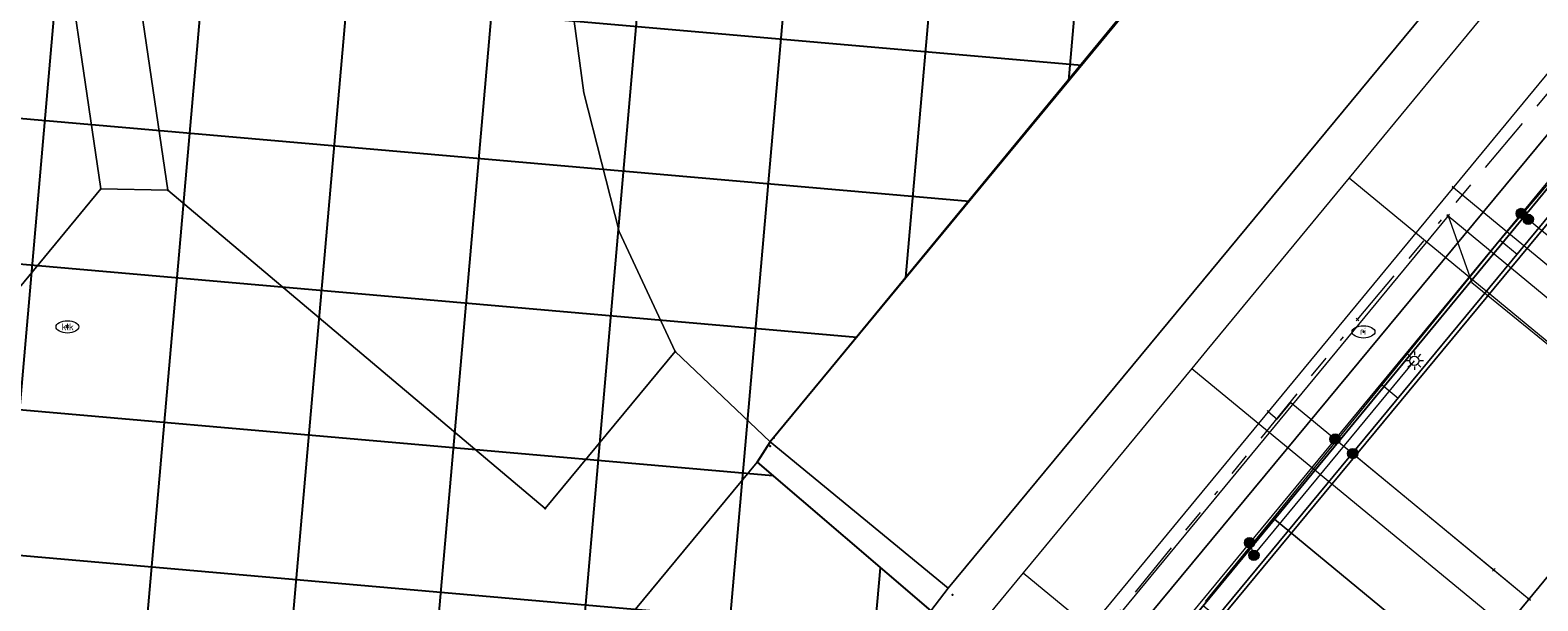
# Model space of a CAD drawing. Header units: metres. Extents: x 94073 to 94369, y 474661 to 474834.
# Tile 10 of 20: x 94130 to 94163, y 474719 to 474731. Entities that reach past the tile are written whole.
import ezdxf
from ezdxf.enums import TextEntityAlignment as Align
from ezdxf.lldxf.tags import DXFTag

# ---------------------------------------------------------------- set-up
doc = ezdxf.new("R2010")
doc.units = ezdxf.units.M
doc.linetypes.add('RI-OVERIG-SO', pattern=[17, 5, -2, 2, -2, 0, -2, 2, -2])
for name, color, linetype in [('A-Klic', 7, 'Continuous'), ('B-WE-AL-PLAATSBEPALINGSPUNT-G', 252, 'Continuous'), ('N-Begrenzing speelplek', 10, 'Continuous')]:
    doc.layers.add(name, color=color, linetype=linetype)
for name, color, linetype, lineweight in [('B-WE-GR-BEPLANTING_CULTUUR_HEESTERS-G', 96, 'Continuous', 18), ('B-WE-GR-GROENVOORZIENING-G', 96, 'Continuous', 18), ('B-WE-IE-MEUBILAIR-S', 252, 'Continuous', 18), ('B-WE-KG-GRENS_KADASTRAAL-G', 150, 'KG-KADASTRAAL-SO', 18), ('B-WE-KG-GRENS_PERCEEL-G', 150, 'KG-PERCEEL-SO', 18), ('B-WE-KG-KADASTRAAL_PAND-G', 3, 'Continuous', 18), ('B-WE-KL-DATA-G', 90, 'KL-DATA-N', 20), ('B-WE-KL-DATA_HULPSTUK-S', 90, 'Continuous', 20), ('B-WE-KL-DATA_KABELBED-G', 90, 'Continuous', 20), ('B-WE-KL-ET_LS-G', 190, 'KL-LS-N', 20), ('B-WE-KL-ET_LS_HULPSTUK-S', 190, 'Continuous', 20), ('B-WE-KL-GAS_LD-G', 50, 'KL-GAS-LD-N', 20), ('B-WE-KL-GAS_LD_HULPSTUK-S', 50, 'Continuous', 20), ('B-WE-KL-WATER-G', 170, 'KL-WATER-N', 20), ('B-WE-OG-TERREIN_ERF-G', 252, 'Continuous', 18), ('B-WE-RI-VRIJVERVAL-G', 210, 'RI-OVERIG-SO', 18), ('B-WE-RI-VRIJVERVAL_HULPSTUK-S', 210, 'Continuous', 25), ('B-WE-VH-OPENVERHARDING_BETONSTRAATSTEEN-G', 252, 'Continuous', 18), ('B-WE-VH-OPENVERHARDING_TEGEL-G', 252, 'Continuous', 18)]:
    doc.layers.add(name, color=color, linetype=linetype, lineweight=lineweight)
doc.styles.add('NLCS-ISO', font='txt')
doc.styles.get("Standard").update_dxf_attribs({"font": 'arial.ttf'})
tags = doc.linetypes.add('KG-KADASTRAAL-SO', pattern='A,5.5,-2,["K",Standard,S=1.8,R=0,X=0,Y=-0.9],-2,5.5,-2,[5,NLCS.SHX,S=0.75,R=0,X=0,Y=0],-2', length=19).pattern_tags.tags
tags[6] = DXFTag(74, 10)
tags = doc.linetypes.add('KG-PERCEEL-SO', pattern='A,5.5,-2,["P",Standard,S=1.8,R=0,X=-0.5,Y=-0.9],-2,5.5,-2,[5,NLCS.SHX,S=0.75,R=0,X=0,Y=0],-2', length=19).pattern_tags.tags
tags[6] = DXFTag(74, 10)
tags = doc.linetypes.add('KL-DATA-N', pattern='A,4,-1,[101,NLCS.shx,S=0.5,R=0,X=0,Y=0],-1,4,-1,["D",Standard,S=1,R=0,X=-0.25,Y=-0.5],-1.5', length=12.5).pattern_tags.tags
tags[18] = DXFTag(74, 10)
tags = doc.linetypes.add('KL-GAS-LD-N', pattern='A,4,-1,[69,NLCS.shx,S=0.5,R=0,X=0,Y=0],-1,4,-1,["L",Standard,S=1,R=0,X=0.25,Y=-0.5],-2', length=13).pattern_tags.tags
tags[18] = DXFTag(74, 10)
tags = doc.linetypes.add('KL-LS-N', pattern='A,4,-1,[103,NLCS.shx,S=0.75,R=0,X=0,Y=0],-1,4,-1,["L",Standard,S=1,R=0,X=0,Y=-0.5],-2', length=13).pattern_tags.tags
tags[18] = DXFTag(74, 10)
doc.linetypes.add('KL-WATER-N', pattern='A,7,-0.5,[168,NLCS.shx,S=0.75,R=0,X=0.75,Y=0],-2', length=9.5)

# ---------------------------------------------------------------- blocks, each defined once
blk = doc.blocks.new('SIE-MEUBILAIR_PUT_KOLK-SO')
blk.add_ellipse((0, 0), major_axis=(1.25, 0), ratio=0.54)
at = {"style": 'NLCS-ISO'}
blk.add_text('klk', height=0.75, dxfattribs=at).set_placement((0.03, 0), align=Align.MIDDLE_CENTER)
blk = doc.blocks.new('SIE-MEUBILAIR_PUT_RIOOLPUT-SO')
blk.add_ellipse((0, 0), major_axis=(1.25, 0), ratio=0.54)
at = {"style": 'NLCS-ISO'}
blk.add_text('ri', height=0.75, dxfattribs=at).set_placement((-0.04, 0.07), align=Align.MIDDLE_CENTER)
blk = doc.blocks.new('SKL-WTB_HULP_OVERIG-SO')
at = {"color": 0, "linetype": 'ByBlock', "lineweight": 18}
for points in [[(-0.14, 0.14), (0.14, -0.14)], [(0.14, 0.14), (-0.14, -0.14)]]:
    blk.add_lwpolyline(points, dxfattribs=at)
at = {"color": 0, "linetype": 'ByBlock', "lineweight": 18, "style": 'NLCS-ISO', "flags": 1}
for tag, p in [('TYPE', (1.5, 0)), ('LABEL', (1.5, -1.5)), ('OMSCHRIJVING', (1.5, -3))]:
    blk.add_attdef(tag, p, '', height=1, dxfattribs=at)
blk = doc.blocks.new('SIE-MEUBILAIR_PAAL_LICHTMAST-SO')
for points in [[(-0.62, 0), (-1, 0)], [(-0.71, 0.71), (-0.44, 0.44)], [(0, 1), (0, 0.62)], [(0.44, 0.44), (0.71, 0.71)], [(1, 0), (0.62, 0)], [(-0.71, -0.71), (-0.44, -0.44)], [(0, -0.62), (0, -1)], [(0.44, -0.44), (0.71, -0.71)]]:
    blk.add_lwpolyline(points)
blk.add_circle((0, 0), 0.5)
blk = doc.blocks.new('SKL-WTB_HULP_MOF-SO')
at = {"linetype": 'ByBlock', "lineweight": 18}
h = blk.add_hatch(color=0, dxfattribs=at)
h.dxf.hatch_style = 1
h.paths.add_polyline_path([(-0.5625, 0, 1), (0.5625, 0, 1)])
at = {"color": 0, "linetype": 'ByBlock', "lineweight": 18}
blk.add_circle((0, 0), 0.5625, dxfattribs=at)
at = {"color": 0, "linetype": 'ByBlock', "lineweight": 18, "style": 'NLCS-ISO', "flags": 1}
for tag, p in [('TYPE', (1.5, 0)), ('LABEL', (1.5, -1.5)), ('OMSCHRIJVING', (1.5, -3))]:
    blk.add_attdef(tag, p, '', height=1, dxfattribs=at)
blk = doc.blocks.new('SRI-HULP_OVERIG-SO')
at = {"color": 0, "linetype": 'ByBlock', "lineweight": 18}
for points in [[(-0.14, 0.14), (0.14, -0.14)], [(0.14, 0.14), (-0.14, -0.14)]]:
    blk.add_lwpolyline(points, dxfattribs=at)
at = {"color": 0, "linetype": 'ByBlock', "lineweight": 18, "style": 'NLCS-ISO', "flags": 1}
for tag, p in [('TYPE', (1.5, 0)), ('LABEL', (1.5, -1.5)), ('OMSCHRIJVING', (1.5, -3))]:
    blk.add_attdef(tag, p, '', height=1, dxfattribs=at)
blk = doc.blocks.new('A$C8e28291b')
at = {"layer": 'B-WE-KL-DATA-G', "ltscale": 0.25, "flags": 128}
for points in [[(94073.968, 474717.69), (94076.385, 474715.995), (94082.052, 474724.479), (94088.81, 474719.964), (94101.646, 474711.38), (94113.291, 474725.429), (94138.572, 474704.203), (94141.805, 474701.525), (94176.246, 474743.295)], [(94176.246, 474743.295), (94141.423, 474701.061), (94145.189, 474697.954), (94145.632, 474698.491), (94146.031, 474698.162)], [(94150.579, 474703.67), (94150.175, 474704.003), (94149.731, 474703.465), (94145.967, 474706.572), (94176.246, 474743.295)], [(94154.326, 474708.219), (94153.927, 474708.548), (94153.484, 474708.011), (94149.716, 474711.119), (94176.246, 474743.295)], [(94160.096, 474715.208), (94155.925, 474718.649), (94176.246, 474743.295)], [(94162.103, 474717.641), (94161.699, 474717.974), (94161.255, 474717.436), (94157.488, 474720.545), (94176.246, 474743.295)], [(94162.419, 474726.646), (94166.288, 474731.184)], [(94159.836, 474723.484), (94162.419, 474726.646)], [(94162.419, 474726.646), (94162.788, 474726.341)], [(94155.973, 474718.748), (94159.836, 474723.484)], [(94159.836, 474723.484), (94160.186, 474723.195)]]:
    blk.add_lwpolyline(points, dxfattribs=at)
at = {"layer": 'B-WE-KL-DATA_KABELBED-G', "ltscale": 0.25, "flags": 128}
for points in [[(94161.284, 474727.182), (94167.032, 474722.428), (94173.956, 474730.654)], [(94157.488, 474720.545), (94163.339, 474727.641)], [(94161.284, 474727.182), (94140.232, 474701.662), (94138.272, 474699.291), (94138.094, 474699.076)], [(94161.284, 474727.182), (94161.802, 474725.718), (94167.179, 474721.348), (94170.322, 474725.227)], [(94155.925, 474718.649), (94157.488, 474720.545)], [(94157.488, 474720.545), (94161.255, 474717.436), (94161.699, 474717.974), (94162.103, 474717.641)]]:
    blk.add_lwpolyline(points, dxfattribs=at)
at = {"layer": 'B-WE-KL-ET_LS-G', "ltscale": 0.25, "flags": 128}
for points in [[(94185.875, 474755.111), (94139.526, 474698.92), (94139.444, 474698.798), (94139.387, 474698.662), (94139.357, 474698.517), (94139.356, 474698.37), (94139.384, 474698.225), (94139.439, 474698.088), (94139.52, 474697.965), (94139.623, 474697.859), (94140.077, 474697.478), (94140.096, 474697.266)], [(94162.878, 474727.231), (94163.033, 474727.103)], [(94163.033, 474727.103), (94167.12, 474723.73)], [(94157.035, 474719.755), (94160.544, 474724.009)], [(94158.809, 474722.298), (94159.195, 474721.98)], [(94159.195, 474721.98), (94163.052, 474718.798)], [(94156.939, 474720.031), (94157.035, 474719.755)]]:
    blk.add_lwpolyline(points, dxfattribs=at)
at = {"layer": 'B-WE-KL-GAS_LD-G', "ltscale": 0.25, "flags": 128}
for points in [[(94146.643, 474709.908), (94175.429, 474744.81), (94204.48, 474780.012)], [(94161.4, 474727.802), (94165.723, 474724.236)], [(94157.352, 474722.893), (94157.544, 474722.733), (94157.843, 474723.095), (94162.28, 474719.435)], [(94162.28, 474719.435), (94163.052, 474718.799)]]:
    blk.add_lwpolyline(points, dxfattribs=at)
at = {"layer": 'B-WE-KL-WATER-G', "ltscale": 0.25, "flags": 128}
for points in [[(94223.641, 474763.176), (94222.278, 474764.315), (94222.125, 474764.443), (94217.156, 474768.596), (94216.189, 474769.405), (94212.744, 474772.284), (94212.362, 474772.603), (94211.373, 474773.429), (94209.599, 474774.912), (94202.142, 474780.951), (94184.524, 474758.817), (94183.567, 474757.662), (94179.42, 474752.658), (94178.66, 474751.741), (94177.148, 474749.917), (94174.756, 474746.975), (94174.725, 474746.938), (94174.498, 474746.662), (94171.162, 474742.617), (94170.915, 474742.318), (94167.089, 474737.681), (94166.841, 474737.38), (94165.376, 474735.603), (94165.317, 474735.531), (94163.718, 474733.591), (94162.768, 474732.44), (94159.59, 474728.587), (94159.114, 474728.01), (94156.007, 474724.243), (94155.677, 474723.843), (94152.338, 474719.795), (94151.987, 474719.37), (94148.105, 474714.664), (94147.859, 474714.366), (94144.68, 474710.512), (94144.16, 474709.882), (94142.249, 474707.565), (94140.822, 474705.375), (94139.727, 474703.696), (94138.971, 474702.536), (94128.646, 474686.693), (94126.397, 474683.673)], [(94159.114, 474728.01), (94165.979, 474722.346)], [(94155.677, 474723.843), (94162.542, 474718.18)], [(94151.987, 474719.37), (94158.853, 474713.708)]]:
    blk.add_lwpolyline(points, dxfattribs=at)
at = {"layer": 'B-WE-RI-VRIJVERVAL-G', "ltscale": 0.25, "flags": 128}
for points in [[(94159.3, 474724.91), (94183.63, 474753.85)], [(94135.21, 474695.34), (94159.3, 474724.91)]]:
    blk.add_lwpolyline(points, dxfattribs=at)
at = {"layer": 'B-WE-IE-MEUBILAIR-S', "xscale": 0.2, "yscale": 0.2, "zscale": 0.2}
blk.add_blockref('SIE-MEUBILAIR_PAAL_LICHTMAST-SO', (94160.544, 474724.009), dxfattribs=at)
at = {"layer": 'B-WE-KL-DATA_HULPSTUK-S', "xscale": 0.2, "yscale": 0.2, "zscale": 0.2}
blk.add_blockref('SKL-WTB_HULP_OVERIG-SO', (94161.284, 474727.182), dxfattribs=at)
at = {"layer": 'B-WE-KL-ET_LS_HULPSTUK-S', "xscale": 0.2, "yscale": 0.2, "zscale": 0.2}
for name, p in [('SKL-WTB_HULP_MOF-SO', (94162.878, 474727.231)), ('SKL-WTB_HULP_MOF-SO', (94163.033, 474727.103)), ('SKL-WTB_HULP_MOF-SO', (94158.809, 474722.298)), ('SKL-WTB_HULP_MOF-SO', (94159.195, 474721.98)), ('SKL-WTB_HULP_MOF-SO', (94156.939, 474720.031)), ('SKL-WTB_HULP_MOF-SO', (94157.035, 474719.755)), ('SKL-WTB_HULP_OVERIG-SO', (94163.052, 474718.798))]:
    blk.add_blockref(name, p, dxfattribs=at)
at = {"layer": 'B-WE-KL-GAS_LD_HULPSTUK-S', "xscale": 0.2, "yscale": 0.2, "zscale": 0.2}
for p in [(94161.4, 474727.802), (94157.352, 474722.893), (94162.28, 474719.435), (94163.052, 474718.799)]:
    blk.add_blockref('SKL-WTB_HULP_OVERIG-SO', p, dxfattribs=at)
at = {"layer": 'B-WE-RI-VRIJVERVAL_HULPSTUK-S', "xscale": 0.2, "yscale": 0.2, "zscale": 0.2}
for p in [(94159.3, 474724.91), (94131.09, 474724.76)]:
    blk.add_blockref('SRI-HULP_OVERIG-SO', p, dxfattribs=at)

msp = doc.modelspace()

# ---------------------------------------------------------------- hatches: boundary and pattern name
at = {"layer": 'N-Begrenzing speelplek'}
h = msp.add_hatch(dxfattribs=at)
h.set_pattern_fill('ANSI37', color=256, angle=40)
edge = h.paths.add_edge_path()
edge.add_line((94149.97, 474718.54), (94134.241, 474699.882))
edge.add_line((94134.241, 474699.882), (94120.002, 474711.736))
edge.add_arc((94123.461, 474716.499), 5.886, 140.8922, 234.0162, ccw=False)
edge.add_line((94118.893, 474720.212), (94130.813, 474734.671))
edge.add_line((94130.813, 474734.671), (94132.713, 474731.658))
edge.add_line((94132.713, 474731.658), (94184.252, 474794.085))
edge.add_line((94184.252, 474794.085), (94186.238, 474794.988))
edge.add_line((94186.238, 474794.988), (94187.54, 474794.73))
edge.add_line((94187.54, 474794.73), (94201.444, 474783.317))
edge.add_line((94201.444, 474783.317), (94201.137, 474781.838))
edge.add_line((94201.137, 474781.838), (94200.975, 474780.181))
edge.add_line((94200.975, 474780.181), (94183.595, 474759.22))
edge.add_line((94183.595, 474759.22), (94175.869, 474749.877))
edge.add_line((94175.869, 474749.877), (94172.03, 474753.169))
edge.add_line((94172.03, 474753.169), (94146.46, 474722.24))
edge.add_line((94146.46, 474722.24), (94146.172, 474721.795))
edge.add_line((94146.172, 474721.795), (94149.97, 474718.54))
h.paths.add_polyline_path([(94153.002, 474736.082), (94165.912, 474752.418), (94158.263, 474758.463), (94145.353, 474742.127)], flags=24)

# ---------------------------------------------------------------- linework, layer by layer
at = {"layer": 'B-WE-AL-PLAATSBEPALINGSPUNT-G'}
for p in [(94131.827, 474727.77), (94133.289, 474727.741), (94131.095, 474724.751), (94159.43, 474724.642), (94144.381, 474724.211), (94146.54, 474722.322), (94146.458, 474722.141), (94146.172, 474721.795), (94141.542, 474720.778), (94150.445, 474718.89)]:
    msp.add_point(p, dxfattribs=at)
at = {"layer": 'B-WE-GR-BEPLANTING_CULTUUR_HEESTERS-G'}
for points in [[(94141.118, 474736.062), (94139.281, 474739.564), (94137.583, 474737.519), (94132.713, 474731.658), (94133.289, 474727.741), (94141.542, 474720.778), (94144.381, 474724.211), (94143.16, 474726.838), (94142.385, 474729.866), (94142.033, 474732.471)], [(94146.83, 474714.89), (94149.97, 474718.54), (94146.172, 474721.795), (94143.164, 474718.157)]]:
    msp.add_lwpolyline(points, close=True, dxfattribs=at)
msp.add_lwpolyline([(94120.121, 474721.744), (94118.893, 474720.212, 0.414681), (94119.739, 474711.955), (94120.002, 474711.736), (94120.998, 474710.907), (94121.26, 474710.689), (94134.212, 474699.906), (94134.241, 474699.882, 0.386549), (94134.88, 474699.931), (94137.23, 474702.87), (94137.019, 474703.045), (94137.57, 474703.71), (94125.955, 474713.333), (94124.819, 474714.299), (94122.406, 474716.351), (94131.827, 474727.77), (94130.813, 474734.671), (94122.061, 474724.166)], format="xyb", close=True, dxfattribs=at)
at = {"layer": 'B-WE-GR-GROENVOORZIENING-G'}
msp.add_lwpolyline([(94146.46, 474722.24), (94164.879, 474744.625), (94172.03, 474753.169), (94171.923, 474757.502), (94171.782, 474761.867), (94171.706, 474766.819), (94165.837, 474771.55), (94139.281, 474739.564), (94141.118, 474736.062), (94142.033, 474732.471), (94142.385, 474729.866), (94143.16, 474726.838), (94144.381, 474724.211)], close=True, dxfattribs=at)
at = {"layer": 'B-WE-KG-GRENS_KADASTRAAL-G'}
msp.add_lwpolyline([(94204.837, 474777.198), (94188.1, 474756.791), (94139.494, 474698.059)], dxfattribs=at)
at = {"layer": 'B-WE-KG-GRENS_PERCEEL-G'}
msp.add_lwpolyline([(94140.749, 474759.125), (94135.443, 474752.757), (94135.391, 474752.695), (94131.599, 474748.145), (94131.55, 474748.085), (94127.868, 474743.666), (94127.712, 474743.48), (94123.961, 474738.978), (94123.868, 474738.866), (94120.166, 474734.424), (94120.033, 474734.264), (94114.744, 474727.917), (94114.715, 474727.883), (94105.591, 474716.965), (94104.894, 474715.909), (94101.299, 474710.465), (94098.597, 474712.298), (94095.624, 474708.576), (94112.268, 474694.097), (94139.494, 474698.059), (94188.1, 474756.791), (94204.837, 474777.198)], dxfattribs=at)
msp.add_lwpolyline([(94215.686, 474768.153), (94204.837, 474777.198), (94188.1, 474756.791), (94139.494, 474698.059), (94149.985, 474689.273)], close=True, dxfattribs=at)
at = {"layer": 'B-WE-KG-KADASTRAAL_PAND-G'}
msp.add_lwpolyline([(94170.495, 474713.896), (94171.88, 474715.56), (94171.159, 474716.157), (94170.699, 474715.602), (94164.579, 474720.65), (94160.767, 474716.029), (94166.85, 474711.012), (94167.548, 474711.855), (94169.75, 474714.513)], close=True, dxfattribs=at)
msp.add_lwpolyline([(94170.495, 474713.896), (94171.88, 474715.56), (94171.159, 474716.157), (94170.699, 474715.602), (94164.579, 474720.65), (94160.767, 474716.029), (94166.85, 474711.012), (94167.548, 474711.855), (94169.75, 474714.513)], close=True, dxfattribs=at)
at = {"layer": 'B-WE-OG-TERREIN_ERF-G'}
msp.add_lwpolyline([(94164.215, 474728.067), (94147.064, 474707.33), (94141.371, 474700.357), (94139.494, 474698.059), (94149.992, 474689.282), (94155.126, 474695.445), (94154.36, 474696.08), (94151.355, 474692.452), (94145.394, 474697.391), (94149.333, 474702.166), (94153.144, 474706.787), (94156.956, 474711.408), (94160.767, 474716.029), (94164.579, 474720.65)], dxfattribs=at)
at = {"layer": 'B-WE-VH-OPENVERHARDING_BETONSTRAATSTEEN-G'}
msp.add_lwpolyline([(94186.519, 474756.801), (94183.595, 474759.22), (94182.335, 474757.696), (94175.869, 474749.877), (94150.35, 474719.04), (94149.97, 474718.54), (94146.83, 474714.89), (94137.57, 474703.71), (94137.019, 474703.045), (94137.23, 474702.87), (94134.88, 474699.931, -0.386549), (94134.241, 474699.882), (94137.319, 474697.291), (94140.44, 474701.114), (94144.251, 474705.782)], format="xyb", close=True, dxfattribs=at)
msp.add_lwpolyline([(94175.869, 474749.877), (94172.03, 474753.169), (94164.879, 474744.625), (94146.46, 474722.24), (94150.35, 474719.04)], close=True, dxfattribs=at)
at = {"layer": 'B-WE-VH-OPENVERHARDING_TEGEL-G'}
msp.add_lwpolyline([(94154.825, 474760.474), (94136.648, 474738.54), (94136.381, 474738.324), (94136.179, 474738.273), (94133.938, 474737.988), (94133.111, 474737.39), (94130.813, 474734.671), (94131.827, 474727.77), (94133.289, 474727.741), (94132.713, 474731.658), (94137.583, 474737.519), (94139.281, 474739.564), (94165.837, 474771.55)], dxfattribs=at)
msp.add_lwpolyline([(94186.519, 474756.801), (94144.251, 474705.782), (94140.44, 474701.114), (94137.319, 474697.291), (94138.547, 474696.258, -0.313216), (94138.545, 474696.871), (94139.494, 474698.059), (94141.371, 474700.357), (94147.064, 474707.33), (94164.215, 474728.067), (94175.553, 474741.62), (94187.463, 474756.021)], format="xyb", close=True, dxfattribs=at)
msp.add_lwpolyline([(94137.57, 474703.71), (94146.83, 474714.89), (94143.164, 474718.157), (94146.172, 474721.795), (94149.97, 474718.54), (94150.35, 474719.04), (94146.46, 474722.24), (94144.381, 474724.211), (94141.542, 474720.778), (94133.289, 474727.741), (94131.827, 474727.77), (94122.406, 474716.351), (94124.819, 474714.299), (94125.955, 474713.333)], close=True, dxfattribs=at)
at = {"layer": 'N-Begrenzing speelplek'}
msp.add_lwpolyline([(94149.97, 474718.54), (94134.241, 474699.882), (94120.002, 474711.736, -0.430275), (94118.893, 474720.212), (94130.813, 474734.671), (94132.713, 474731.658), (94184.252, 474794.085), (94186.238, 474794.988), (94187.54, 474794.73), (94201.444, 474783.317), (94201.137, 474781.838), (94200.975, 474780.181), (94183.595, 474759.22), (94175.869, 474749.877), (94172.03, 474753.169), (94146.46, 474722.24), (94146.172, 474721.795), (94149.97, 474718.54)], format="xyb", close=True, dxfattribs=at)

# ---------------------------------------------------------------- block references
at = {"layer": 'A-Klic'}
msp.add_blockref('A$C8e28291b', (0, 0), dxfattribs=at)
at = {"layer": 'B-WE-IE-MEUBILAIR-S', "xscale": 0.2, "yscale": 0.2, "zscale": 0.2}
for name, p in [('SIE-MEUBILAIR_PUT_KOLK-SO', (94131.095, 474724.751)), ('SIE-MEUBILAIR_PUT_RIOOLPUT-SO', (94159.43, 474724.642))]:
    msp.add_blockref(name, p, dxfattribs=at)

doc.saveas('drawing.dxf')
